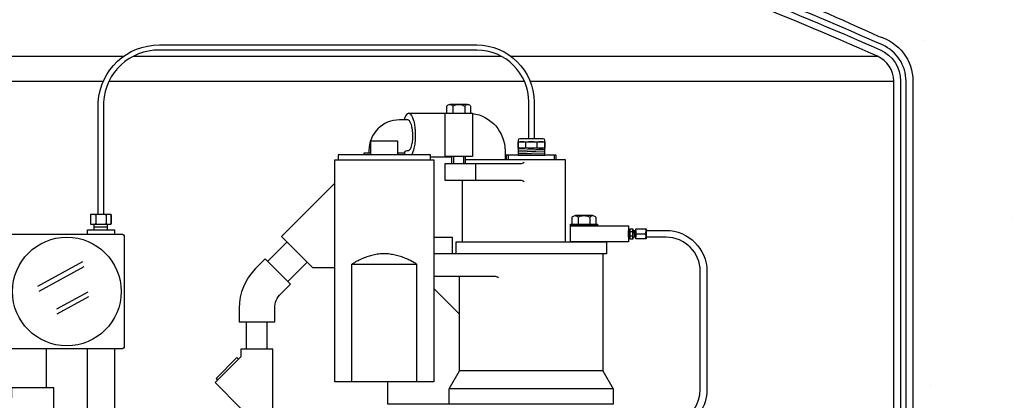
# Model space of a CAD drawing. Extents: x -169 to 7270, y -140 to 2984.
# Tile 137 of 256: x 1510 to 1546, y 382 to 396. Entities that reach past the tile are written whole.
import ezdxf

# ---------------------------------------------------------------- set-up
doc = ezdxf.new("R2010")
doc.units = 0
doc.header["$MEASUREMENT"] = 0
doc.header["$PDSIZE"] = 1
doc.layers.get('DEFPOINTS').update_dxf_attribs({"linetype": 'CONTINUOUS'})
for name, color, linetype in [('CONDUIT', 2, 'CONTINUOUS'), ('COPPER-TUBING', 2, 'CONTINUOUS'), ('DIM', 3, 'CONTINUOUS'), ('FRP-SUMP', 2, 'CONTINUOUS'), ('J-BOX', 2, 'CONTINUOUS'), ('PEAGRAVEL-HATCH', 3, 'CONTINUOUS'), ('PROBE', 2, 'CONTINUOUS'), ('SUB-PUMP', 4, 'CONTINUOUS')]:
    doc.layers.add(name, color=color, linetype=linetype)
doc.styles.add('SIMPLEX', font='simplex')
doc.dimstyles.new('DIM64', dxfattribs={"dimscale": 64, "dimtxt": 0.09375, "dimasz": 0.09375, "dimexe": 0.0625, "dimexo": 0.0625, "dimgap": 0.046875, "dimtad": 1, "dimdec": 4, "dimzin": 3, "dimdsep": 46, "dimlunit": 4, "dimtxsty": 'SIMPLEX', "dimcen": 0, "dimclrd": 256, "dimclre": 256, "dimclrt": 256, "dimadec": 0, "dimazin": 0, "dimtfac": 1, "dimtdec": 4, "dimtmove": 0, "dimatfit": 3, "dimfxl": 1, "dimfrac": 2, "dimtolj": 1, "dimtzin": 0, "dimarcsym": 0})

# ---------------------------------------------------------------- blocks, each defined once
blk = doc.blocks.new('*D7')
at = {"layer": 'DEFPOINTS', "color": 0, "transparency": 16777216}
for p in [(2010, 414.289), (1374, 414.007), (1374, 136.516)]:
    blk.add_point(p, dxfattribs=at)
at = {"layer": 'DIM', "lineweight": -2, "transparency": 16777216}
for p, q in [((1374, 410.007), (1374, 132.516)), ((2010, 410.289), (2010, 132.516)), ((2004, 136.516), (1380, 136.516))]:
    blk.add_line(p, q, dxfattribs=at)
at = {"layer": 'DIM', "transparency": 16777216}
for points in [[(1380, 137.516), (1380, 135.516), (1374, 136.516)], [(2004, 137.516), (2004, 135.516), (2010, 136.516)]]:
    blk.add_solid(points, dxfattribs=at)
at = {"layer": 'DIM', "transparency": 16777216, "insert": (1692, 144.087), "char_height": 6, "attachment_point": 5, "style": 'SIMPLEX'}
blk.add_mtext('\\A1;53\'-0" (F.V. TANK SLAB)', dxfattribs=at)

msp = doc.modelspace()

# ---------------------------------------------------------------- hatches: boundary and pattern name
at = {"layer": 'PEAGRAVEL-HATCH'}
h = msp.add_hatch(dxfattribs=at)
h.set_pattern_fill('AR-SAND', color=256, scale=7.5, style=0)
h.set_pattern_definition([(37.5, (1537.515, 381.755), (-0.4725, 14.451), [0, -11.4, 0, -12.75, 0, -12.1875]), (7.5, (1537.515, 381.755), (13.273, 21.166), [0, -6.15, 0, -10.275, 0, -3.9375]), (327.5, (1528.29, 381.755), (23.356, 0.0424), [0, -3.75, 0, -13.5, 0, -17.625]), (317.5, (1528.29, 381.755), (22.546, 6.583), [0, -1.875, 0, -8.85, 0, -10.125])])
h.paths.add_polyline_path([(1555.68812, 414.00736), (1542.79824, 414.00736), (1543.5938, 405.97611), (1543.40531, 405.97611), (1537.51506, 405.97611), (1537.51816, 397.18065, -0.00822165), (1541.72792, 395.33816, -0.33671624), (1542.97181, 393.70049), (1542.97181, 381.75504), (1555.68812, 381.75504)])
h = msp.add_hatch(dxfattribs=at)
h.set_pattern_fill('AR-SAND', color=256, scale=7.5, style=0)
h.set_pattern_definition([(37.5, (1542.958, 351.507), (-0.47245, 14.4512), [0, -11.4, 0, -12.75, 0, -12.1875]), (7.5, (1542.958, 351.507), (13.2733, 21.166), [0, -6.15, 0, -10.275, 0, -3.9375]), (327.5, (1533.733, 351.507), (23.3561, 0.0424), [0, -3.75, 0, -13.5, 0, -17.625]), (317.5, (1533.733, 351.507), (22.546, 6.5826), [0, -1.875, 0, -8.85, 0, -10.125])])
h.paths.add_polyline_path([(1695.50755, 370.41399, -0.33231803), (1692.64159, 374.24987), (1692.64159, 400.55842), (1692.36379, 400.55842), (1692.36379, 404.33631), (1692.64159, 404.33631), (1692.64159, 409.69624), (1691.14122, 409.69624), (1691.14122, 408.79076), (1691.41902, 408.79076), (1691.41902, 405.01287), (1691.14122, 405.01287), (1691.14122, 370.77028, -0.41421356), (1687.14122, 366.77028), (1545.21745, 366.77028), (1545.21745, 366.37309), (1545.03183, 366.37309), (1545.03183, 366.41912), (1544.47495, 366.41912), (1544.47495, 366.37309), (1543.96431, 366.33738), (1543.96431, 365.9245), (1543.84056, 365.02731), (1543.22181, 365.02731), (1543.22181, 359.00736, 0.41421356), (1542.97181, 358.75736), (1542.97181, 357.75736), (1543.84102, 357.75736), (1544.07754, 357.75736), (1543.34101, 356.44212), (1543.34101, 356.04377, -0.41421356), (1543.09101, 355.79377), (1542.95755, 355.79377), (1542.95755, 351.50736), (1550.75755, 351.50736), (1551.75755, 353.50736), (1556.75755, 353.50736), (1557.75755, 351.50736), (1567.25755, 351.50736), (1568.25755, 353.50736), (1573.25755, 353.50736), (1574.25755, 351.50736), (1583.75755, 351.50736), (1584.75755, 353.50736), (1589.75755, 353.50736), (1590.75755, 351.50736), (1600.25755, 351.50736), (1601.25755, 353.50736), (1606.25755, 353.50736), (1607.25755, 351.50736), (1616.75755, 351.50736), (1617.75755, 353.50736), (1622.75755, 353.50736), (1623.75755, 351.50736), (1633.25755, 351.50736), (1634.25755, 353.50736), (1639.25755, 353.50736), (1640.25755, 351.50736), (1653.25755, 351.50736), (1654.25755, 353.50736), (1659.25755, 353.50736), (1660.25755, 351.50736), (1669.75755, 351.50736), (1670.75755, 353.50736), (1675.75755, 353.50736), (1676.75755, 351.50736), (1677.50756, 351.50736), (1677.50756, 351.75864), (1678.48256, 351.75864, 0.38485186), (1678.75755, 352.00867, 0.4284741), (1679.75936, 353.05418, -0.42758182), (1681.50754, 354.88363, -0.41410252), (1683.25755, 353.1343), (1683.25761, 352.97435, 0.41431061), (1684.25868, 352.00866, 0.38781863), (1684.53255, 351.75864), (1685.50755, 351.75864), (1685.50755, 351.50736), (1686.25755, 351.50736), (1687.25755, 353.50736), (1692.25755, 353.50736), (1693.25755, 351.50736), (1694.60835, 351.50736), (1694.60835, 351.85816, 0.41421356), (1695.25755, 352.50736), (1695.50755, 352.50736)])

# ---------------------------------------------------------------- linework, layer by layer
at = {"layer": 'CONDUIT'}
for p, q in [((1520.07335, 387.81332), (1519.36625, 387.10621)), ((1520.81581, 387.07086), (1520.10871, 386.36375)), ((1518.59644, 383.89148), (1518.59644, 384.89148)), ((1519.34644, 383.89148), (1519.34644, 384.89148)), ((1511.26936, 382.48068), (1511.26936, 383.90758)), ((1512.76974, 378.02622), (1512.76974, 383.90758)), ((1513.76974, 378.02622), (1513.76974, 383.90758))]:
    msp.add_line(p, q, dxfattribs=at)
msp.add_lwpolyline([(1518.32388, 384.89148), (1519.62387, 384.89148), (1519.62387, 385.39148, -0.19891163), (1519.84354, 385.92181), (1520.19709, 386.27536), (1519.27786, 387.1946), (1518.9243, 386.84104, 0.19891237), (1518.32388, 385.39277), (1518.32388, 384.89148)], format="xyb", dxfattribs=at)
for points in [[(1518.39052, 383.61042), (1517.44769, 382.66758), (1518.39052, 381.72475), (1518.39052, 381.05806), (1519.55723, 381.05806), (1519.55723, 383.89148), (1518.39052, 383.89148)], [(1509.99156, 382.10593), (1508.73445, 380.84882), (1509.99156, 379.5917), (1509.99156, 378.70278), (1511.54717, 378.70278), (1511.54717, 382.48068), (1509.99156, 382.48068)]]:
    msp.add_lwpolyline(points, close=True, dxfattribs=at)
msp.add_lwpolyline([(1518.30213, 383.52203), (1518.2432, 383.58096), (1517.47715, 382.8149), (1517.53608, 382.75598)], dxfattribs=at)
at = {"layer": 'COPPER-TUBING', "color": 7}
for p, q in [((1532.58979, 388.23689), (1532.59821, 387.98689)), ((1532.72036, 388.188), (1532.62984, 388.188)), ((1532.72036, 388.03049), (1532.62984, 388.03049)), ((1532.77905, 388.23689), (1532.78748, 387.98689)), ((1532.85425, 388.11189), (1533.19446, 388.11189))]:
    msp.add_line(p, q, dxfattribs=at)
at = {"layer": 'COPPER-TUBING', "linetype": 'Continuous'}
msp.add_line((1532.83685, 388.23689), (1532.83685, 387.98689), dxfattribs=at)
msp.add_lwpolyline([(1535.19281, 382.4117), (1535.19281, 386.73689, 0.41421356), (1533.94281, 387.98689), (1533.21185, 387.98689), (1533.21185, 388.23689), (1533.93864, 388.23689, -0.41421356), (1535.43864, 386.73689), (1535.43864, 382.4117, -0.31159034), (1534.47066, 381.00922), (1522.17829, 376.34619, 0.31159034), (1521.37164, 375.17746), (1521.37164, 373.52513), (1521.12164, 373.52513), (1521.12164, 375.17588, -0.31159034), (1522.08962, 376.57836), (1534.38616, 381.24296, 0.31159034)], format="xyb", close=True, dxfattribs=at)
for points in [[(1532.6208, 388.23689), (1532.6208, 387.98689), (1532.56721, 387.98689), (1532.56721, 388.23689)], [(1532.83685, 388.23689), (1532.83685, 387.98689), (1532.72968, 387.98689), (1532.72968, 388.23689)], [(1532.83685, 388.29939), (1533.21185, 388.29939), (1533.21185, 387.92439), (1532.83685, 387.92439)]]:
    msp.add_lwpolyline(points, close=True, dxfattribs=at)
at = {"layer": 'COPPER-TUBING', "color": 7}
for points in [[(1532.62984, 388.29939, 0.16298639), (1532.62984, 388.188, 0.11763439), (1532.62984, 388.03049, 0.16735506), (1532.62984, 387.9191)], [(1532.72036, 387.9191, 0.16735506), (1532.72036, 388.03049, 0.11763439), (1532.72036, 388.188, 0.16298639), (1532.72036, 388.29939)], [(1532.85425, 387.92439, -0.18283313), (1532.85425, 388.11189, -0.18283313), (1532.85425, 388.29939)], [(1533.19446, 387.92439, 0.18283313), (1533.19446, 388.11189, 0.18283313), (1533.19446, 388.29939)]]:
    msp.add_lwpolyline(points, format="xyb", dxfattribs=at)
at = {"layer": 'COPPER-TUBING'}
msp.add_lwpolyline([(1532.72968, 388.29939), (1532.72968, 387.9191), (1532.6208, 387.9191), (1532.6208, 388.29939)], close=True, dxfattribs=at)
at = {"layer": 'FRP-SUMP', "color": 7, "linetype": 'Continuous'}
for p, q in [((1500.85257, 394.6148), (1514.09981, 394.6148)), ((1514.45996, 394.6148), (1527.9128, 394.6148)), ((1528.26316, 394.6148), (1541.67681, 394.6148)), ((1500.25757, 393.70049), (1513.35525, 393.70049)), ((1513.56175, 393.70049), (1528.76205, 393.70049)), ((1528.9652, 393.70049), (1542.27181, 393.70049))]:
    msp.add_line(p, q, dxfattribs=at)
at = {"layer": 'FRP-SUMP'}
for points in [[(1536.51469, 397.04546, -0.01036772), (1541.77806, 394.84338, -0.29672907), (1542.52181, 393.70049), (1542.52181, 380.00504), (1542.27181, 380.00504), (1542.27181, 393.70049, 0.29672907), (1541.67681, 394.6148, 0.01067744), (1536.26469, 396.87518)], [(1537.51816, 397.18065, -0.00822165), (1541.72792, 395.33816, -0.33671624), (1542.97181, 393.70049), (1542.97181, 380.00504), (1542.72181, 380.00504), (1542.72181, 393.70049, 0.29672907), (1541.85906, 395.02624, 0.0090466), (1537.26469, 396.96271)]]:
    msp.add_lwpolyline(points, format="xyb", dxfattribs=at)
at = {"layer": 'J-BOX', "color": 7}
for p, q in [((1510.95538, 386.19485), (1512.60777, 387.1002)), ((1511.00095, 386.01349), (1512.65334, 386.91884)), ((1511.6563, 385.3662), (1512.79566, 385.99045)), ((1511.66759, 385.18483), (1512.82549, 385.81925))]:
    msp.add_line(p, q, dxfattribs=at)
at = {"layer": 'J-BOX'}
msp.add_lwpolyline([(1509.92518, 383.96314), (1509.92518, 388.04077, -0.41421356), (1509.98073, 388.09633), (1514.05837, 388.09633, -0.41421356), (1514.11392, 388.04077), (1514.11392, 383.96314, -0.41421356), (1514.05837, 383.90758), (1509.98073, 383.90758, -0.41421356)], format="xyb", close=True, dxfattribs=at)
msp.add_circle((1512.01955, 386.00195), 1.98948, dxfattribs=at)
at = {"layer": 'PROBE', "color": 8}
for p, q in [((1529.01766, 391.24528), (1528.52587, 391.22872)), ((1529.50946, 391.19938), (1528.52587, 391.16625)), ((1529.50946, 391.13263), (1528.52587, 391.0995)), ((1529.50946, 391.07017), (1528.52587, 391.03704)), ((1529.50946, 391.00756), (1529.01766, 390.99099))]:
    msp.add_line(p, q, dxfattribs=at)
at = {"layer": 'PROBE', "color": 7}
for p, q in [((1528.81396, 391.26939), (1528.81396, 391.45879)), ((1529.22137, 391.26939), (1529.22137, 391.45879)), ((1513.01522, 388.36358), (1513.50407, 388.36358))]:
    msp.add_line(p, q, dxfattribs=at)
at = {"layer": 'PROBE'}
for p, q in [((1513.01522, 388.25797), (1513.01522, 388.46919)), ((1513.50407, 388.25797), (1513.50407, 388.46919))]:
    msp.add_line(p, q, dxfattribs=at)
msp.add_lwpolyline([(1513.17094, 388.81938), (1513.17094, 392.93179, -0.40047434), (1515.40604, 395.02554), (1527.01766, 395.02554, -0.41421356), (1529.11141, 392.93179), (1529.11141, 391.5899), (1528.92391, 391.5899), (1528.92391, 392.93179, 0.41421356), (1527.01766, 394.83804), (1515.40604, 394.83804, 0.39914995), (1513.35844, 392.93179), (1513.35844, 388.81938)], format="xyb", close=True, dxfattribs=at)
msp.add_lwpolyline([(1529.50946, 390.99099), (1529.50946, 391.5274, 0.41421356), (1529.44696, 391.5899), (1528.58837, 391.5899, 0.41421356), (1528.52587, 391.5274), (1528.52587, 390.99099), (1529.50946, 390.99099)], format="xyb", dxfattribs=at)
at = {"layer": 'PROBE', "color": 7}
for points in [[(1529.50946, 391.45879, 0.16735506), (1529.22137, 391.45879, 0.11763439), (1528.81396, 391.45879, 0.16298639), (1528.52587, 391.45879)], [(1528.52587, 391.26939, 0.16298639), (1528.81396, 391.26939, 0.11763439), (1529.22137, 391.26939, 0.16735506), (1529.50946, 391.26939)], [(1512.91573, 388.81938, 0.41421356), (1512.88448, 388.78813), (1512.88448, 388.50044, 0.41421356), (1512.91573, 388.46919)], [(1513.04333, 388.81938, -0.41421356), (1513.07458, 388.78813), (1513.07458, 388.50044, -0.41421356), (1513.04333, 388.46919)], [(1513.10583, 388.81938, 0.41421356), (1513.07458, 388.78813), (1513.07458, 388.50044, 0.41421356), (1513.10583, 388.46919)], [(1513.42355, 388.81938, -0.41421356), (1513.4548, 388.78813), (1513.4548, 388.50044, -0.41421356), (1513.42355, 388.46919)], [(1513.48605, 388.81938, 0.41421356), (1513.4548, 388.78813), (1513.4548, 388.50044, 0.41421356), (1513.48605, 388.46919)], [(1513.61365, 388.81938, -0.41421356), (1513.6449, 388.78813), (1513.6449, 388.50044, -0.41421356), (1513.61365, 388.46919)]]:
    msp.add_lwpolyline(points, format="xyb", dxfattribs=at)
at = {"layer": 'PROBE'}
for points in [[(1528.52587, 391.48218), (1529.50946, 391.48218), (1529.50946, 391.24528), (1528.52587, 391.24528)], [(1513.6449, 388.81938), (1512.88448, 388.81938), (1512.88448, 388.46919), (1513.6449, 388.46919)]]:
    msp.add_lwpolyline(points, close=True, dxfattribs=at)
msp.add_lwpolyline([(1512.77794, 388.10047), (1512.77794, 388.25797), (1513.76153, 388.25797), (1513.76153, 388.09633)], dxfattribs=at)
at = {"layer": 'PROBE', "linetype": 'Continuous'}
msp.add_arc((1513.61365, 388.50044), 0.03125, 270, 360, dxfattribs=at)
at = {"layer": 'SUB-PUMP', "color": 2, "linetype": 'Continuous'}
for p, q in [((1526.68375, 392.84508), (1526.03423, 392.84508)), ((1526.17599, 390.68708), (1526.17599, 390.94308)), ((1526.54199, 390.68708), (1526.54199, 390.94308)), ((1528.17158, 390.99099), (1528.17158, 390.81708)), ((1529.84357, 390.99099), (1529.84357, 390.81708)), ((1531.26312, 388.78119), (1530.6136, 388.78119))]:
    msp.add_line(p, q, dxfattribs=at)
at = {"layer": 'SUB-PUMP', "color": 3, "linetype": 'Continuous'}
for p, q in [((1526.14248, 392.78268), (1526.14248, 392.53308)), ((1526.5755, 392.78268), (1526.5755, 392.53308)), ((1524.38258, 391.06708), (1524.13258, 391.06708)), ((1526.10899, 390.91308), (1525.32008, 390.91308)), ((1526.10899, 390.68708), (1526.10899, 390.94308)), ((1526.60899, 390.68708), (1526.60899, 390.94308)), ((1526.98272, 390.06709), (1526.98272, 390.68708)), ((1526.49168, 387.81709), (1526.49168, 390.06709)), ((1530.72186, 388.71879), (1530.72186, 388.46919)), ((1531.15487, 388.71879), (1531.15487, 388.46919)), ((1525.44508, 386.11609), (1526.38758, 385.17359))]:
    msp.add_line(p, q, dxfattribs=at)
at = {"layer": 'SUB-PUMP', "linetype": 'Continuous'}
for p, q in [((1531.62757, 385.10458), (1531.634, 385.10458)), ((1531.62757, 383.09778), (1526.38758, 383.09778)), ((1532.00757, 382.4396), (1526.00758, 382.4396))]:
    msp.add_line(p, q, dxfattribs=at)
at = {"layer": 'SUB-PUMP', "color": 3, "linetype": 'Continuous'}
for points in [[(1525.92598, 392.53308), (1525.92598, 392.78268, -0.57642433), (1526.14248, 392.78268, -0.28821354), (1526.5755, 392.78268, -0.57642486), (1526.792, 392.78268), (1526.792, 392.53308)], [(1526.85899, 392.52031, -0.37487613), (1528.05168, 391.15308), (1528.05168, 390.81708)], [(1528.75628, 390.02188, 0.15391481), (1528.61289, 390.06709), (1525.85899, 390.06709), (1525.85899, 390.68708), (1528.61289, 390.68708, 0.15391517), (1528.75628, 390.7323)], [(1530.50535, 388.46919), (1530.50535, 388.71879, -0.57642433), (1530.72186, 388.71879, -0.28821354), (1531.15487, 388.71879, -0.57642486), (1531.37137, 388.71879), (1531.37137, 388.46919)]]:
    msp.add_lwpolyline(points, format="xyb", dxfattribs=at)
for points in [[(1524.53088, 392.53094), (1524.52593, 392.53182), (1524.47181, 392.50303), (1524.42563, 392.44543), (1524.38969, 392.37434), (1524.36312, 392.30178), (1524.3578, 392.28308)], [(1524.52428, 392.53094), (1524.52923, 392.53182), (1524.58335, 392.50303), (1524.62952, 392.44543), (1524.66547, 392.37434), (1524.69204, 392.30178), (1524.71129, 392.23414), (1524.72523, 392.17369), (1524.73544, 392.12056), (1524.74301, 392.07401), (1524.74872, 392.03309), (1524.75309, 391.99685), (1524.75649, 391.96446), (1524.75915, 391.93522), (1524.76125, 391.90857), (1524.76293, 391.88402), (1524.76427, 391.86119), (1524.76534, 391.83977), (1524.76618, 391.81946), (1524.76683, 391.80004), (1524.76732, 391.78131), (1524.76767, 391.76309), (1524.76788, 391.7452), (1524.76797, 391.7275), (1524.76794, 391.70983), (1524.76779, 391.69206), (1524.76751, 391.67402), (1524.76709, 391.65557), (1524.76653, 391.63652), (1524.76578, 391.61668), (1524.76483, 391.59585), (1524.76364, 391.57376), (1524.76214, 391.55011), (1524.76026, 391.52457), (1524.7579, 391.49669), (1524.7549, 391.46595), (1524.75105, 391.43173), (1524.74606, 391.39326), (1524.7395, 391.34965), (1524.73073, 391.29992), (1524.71882, 391.24319), (1524.70245, 391.17903), (1524.67981, 391.10845), (1524.64877, 391.03549), (1524.63186, 391.00458)], [(1524.52828, 392.53308), (1526.85899, 392.53308), (1526.85899, 390.94308), (1525.85899, 390.94308)], [(1525.85899, 390.91308), (1525.85899, 392.53308)], [(1524.13258, 391.00458), (1524.13258, 391.50458), (1523.13258, 391.50458), (1523.13258, 391.00458)], [(1525.32008, 390.81708), (1525.32008, 391.00458), (1521.94508, 391.00458), (1521.94508, 390.81708)], [(1523.13258, 391.06708), (1522.88258, 391.06708), (1522.88258, 391.00458)], [(1529.91857, 390.81708), (1529.91857, 390.99099), (1528.09657, 390.99099), (1528.09657, 390.81708)], [(1530.25757, 387.81709), (1530.25757, 390.81708), (1526.60899, 390.81708)], [(1521.82008, 386.86756), (1521.0191, 386.86756), (1519.87006, 388.01661), (1521.82008, 389.96663)], [(1530.44285, 388.40669), (1532.56721, 388.40669), (1532.56721, 387.81709), (1530.44285, 387.81709), (1530.44285, 388.40669)], [(1526.13258, 387.37959), (1526.13258, 387.97359), (1525.44508, 387.97359)], [(1526.00758, 381.8796), (1523.75758, 381.8796), (1523.75758, 382.69209)]]:
    msp.add_lwpolyline(points, dxfattribs=at)
at = {"layer": 'SUB-PUMP', "color": 2, "linetype": 'Continuous'}
msp.add_lwpolyline([(1524.38258, 391.00458), (1524.38258, 391.06933, -0.41421356), (1524.47633, 391.16308), (1524.51511, 391.16308), (1524.52485, 391.16416), (1524.56185, 391.18484), (1524.59293, 391.22532), (1524.61676, 391.27497), (1524.63408, 391.3255), (1524.64641, 391.37253), (1524.65518, 391.41452), (1524.66147, 391.45139), (1524.66603, 391.48367), (1524.6694, 391.51204), (1524.6719, 391.53716), (1524.67377, 391.5596), (1524.67519, 391.57984), (1524.67627, 391.5983), (1524.67707, 391.61529), (1524.67767, 391.63108), (1524.6781, 391.64591), (1524.67839, 391.65996), (1524.67856, 391.67339), (1524.67863, 391.68634), (1524.6786, 391.69895), (1524.67849, 391.71131), (1524.6783, 391.72355), (1524.67803, 391.73576), (1524.67767, 391.74804), (1524.67722, 391.76051), (1524.67666, 391.77326), (1524.676, 391.78642), (1524.6752, 391.80012), (1524.67424, 391.81451), (1524.6731, 391.82976), (1524.67172, 391.84608), (1524.67006, 391.86371), (1524.66802, 391.88295), (1524.6655, 391.90415), (1524.66235, 391.92775), (1524.65835, 391.95427), (1524.65319, 391.98432), (1524.64641, 392.01856), (1524.63736, 392.0576), (1524.62512, 392.10171), (1524.60846, 392.15018), (1524.58595, 392.20016), (1524.55659, 392.24532), (1524.52091, 392.27572), (1524.49082, 392.28308), (1524.19258, 392.28308, 0.41421341), (1523.07258, 391.16308), (1523.07258, 391.06708)], format="xyb", dxfattribs=at)
at = {"layer": 'SUB-PUMP', "linetype": 'Continuous'}
msp.add_lwpolyline([(1525.44508, 390.81708), (1525.44508, 382.69209), (1521.82008, 382.69209), (1521.82008, 390.81708)], close=True, dxfattribs=at)
at = {"layer": 'SUB-PUMP', "color": 3, "linetype": 'Continuous'}
msp.add_lwpolyline([(1530.44285, 388.46919), (1531.43387, 388.46919), (1531.43387, 388.40669), (1530.44285, 388.40669)], close=True, dxfattribs=at)
at = {"layer": 'SUB-PUMP', "linetype": 'Continuous'}
for points in [[(1526.25758, 387.37959), (1526.25758, 387.81709), (1531.75757, 387.81709), (1531.75757, 387.37959), (1525.44508, 387.37959)], [(1531.62757, 387.37959), (1531.62757, 383.09778), (1532.00757, 382.4396), (1532.00757, 381.8796), (1526.00758, 381.8796), (1526.00758, 382.4396), (1526.38758, 383.09777), (1526.38758, 386.55359)]]:
    msp.add_lwpolyline(points, dxfattribs=at)
at = {"layer": 'SUB-PUMP', "color": 5, "linetype": 'Continuous'}
msp.add_lwpolyline([(1524.81348, 387.00509), (1524.77112, 387.03545), (1524.72613, 387.05753), (1524.68283, 387.08492), (1524.63745, 387.10575), (1524.59437, 387.13382), (1524.54866, 387.15365), (1524.5031, 387.17391), (1524.45783, 387.19512), (1524.41204, 387.21465), (1524.36592, 387.23319), (1524.31951, 387.25078), (1524.27278, 387.26738), (1524.22573, 387.28297), (1524.17834, 387.29746), (1524.13065, 387.31104), (1524.08264, 387.3236), (1524.0342, 387.3348), (1523.98558, 387.34545), (1523.93559, 387.3518), (1523.88613, 387.35979), (1523.83685, 387.36836), (1523.78752, 387.37676), (1523.73522, 387.37581), (1523.63258, 387.38009), (1523.57955, 387.38332), (1523.52969, 387.37658), (1523.47824, 387.37487), (1523.42886, 387.3666), (1523.37765, 387.36414), (1523.3288, 387.3542), (1523.27992, 387.34438), (1523.23096, 387.33482), (1523.18256, 387.32348), (1523.13451, 387.31105), (1523.0868, 387.29753), (1523.03943, 387.28297), (1522.99238, 387.26737), (1522.9457, 387.25064), (1522.89922, 387.23324), (1522.85307, 387.21482), (1522.80732, 387.19514), (1522.76162, 387.17532), (1522.71749, 387.15054), (1522.67233, 387.129), (1522.62702, 387.10792), (1522.58159, 387.08725), (1522.53927, 387.05675), (1522.45168, 387.00509)], dxfattribs=at)
msp.add_lwpolyline([(1522.45168, 382.69209), (1522.45168, 387.00509), (1524.81348, 387.00509), (1524.81348, 382.69209)], close=True, dxfattribs=at)
at = {"layer": 'SUB-PUMP', "linetype": 'Continuous'}
msp.add_lwpolyline([(1527.81316, 386.50512, 0.15963894), (1527.66523, 386.55359), (1525.44508, 386.55359)], format="xyb", dxfattribs=at)

# ---------------------------------------------------------------- dimensions: what is measured, and where the dimension line sits
at = {"layer": 'DIM'}
dim = msp.add_linear_dim(base=(1374, 136.51592), p1=(2010, 414.28861), p2=(1374, 414.00736), angle=180, text='<> (F.V. TANK SLAB)', dimstyle='DIM64', dxfattribs=at)
dim.commit()
dim.dimension.update_dxf_attribs({"geometry": '*D7', "text_midpoint": (1692, 144.08735)})

doc.saveas('drawing.dxf')
